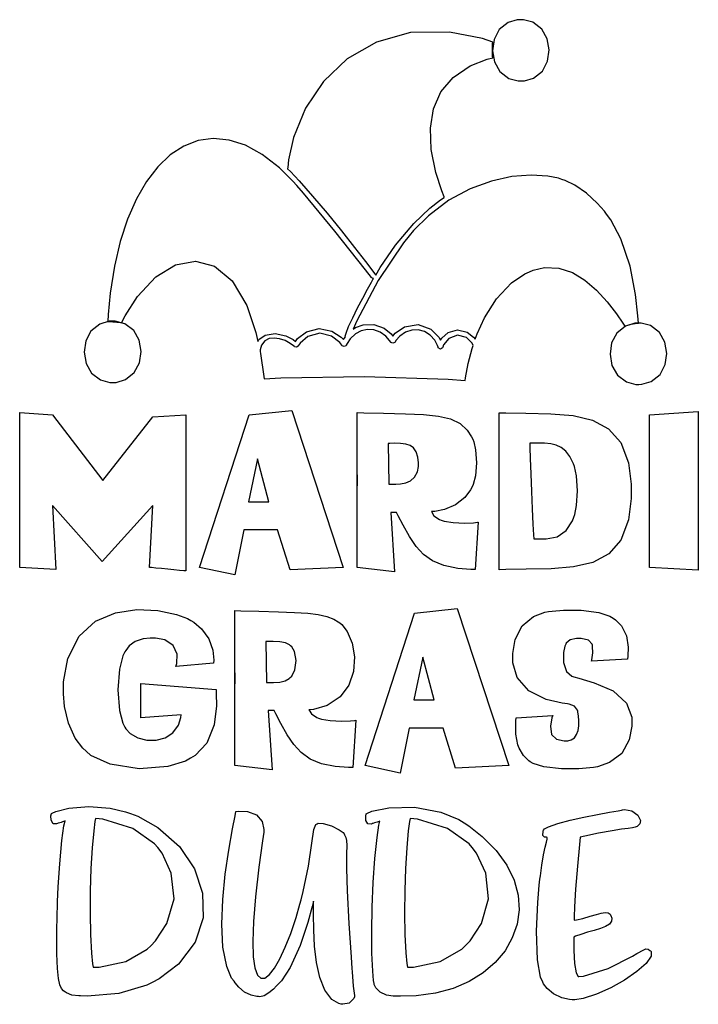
# Model space of a CAD drawing. Extents: x 2.12 to 5.38, y 0.4 to 5.13.
import ezdxf

# ---------------------------------------------------------------- set-up
doc = ezdxf.new("R2010")
doc.units = 0
doc.layers.get('0').update_dxf_attribs({"linetype": 'CONTINUOUS'})

msp = doc.modelspace()

# ---------------------------------------------------------------- linework, layer by layer
at = {"color": 2}
for points in [[(4.52707, 5.12642), (4.51215, 5.12619), (4.46772, 5.11285), (4.42562, 5.07894), (4.40067, 5.03157), (4.39279, 4.9776), (4.40201, 4.92389), (4.42817, 4.87722), (4.47125, 4.84457), (4.51628, 4.83247), (4.53125, 4.83263), (4.54611, 4.8329), (4.5905, 4.84625), (4.63254, 4.88015), (4.65733, 4.92751), (4.6651, 4.9815), (4.65582, 5.03521), (4.62967, 5.08187), (4.58669, 5.11453), (4.54194, 5.12657), (4.52707, 5.12642)], [(3.82189, 3.88368), (3.8195, 3.88368), (3.81326, 3.88683), (3.8125, 3.88786), (3.78276, 3.92458), (3.63564, 4.11068), (3.4854, 4.29411), (3.45415, 4.32954), (3.4344, 4.35189), (3.37022, 4.4145), (3.28754, 4.47874), (3.2066, 4.52322), (3.12793, 4.54872), (3.05203, 4.5561), (2.97944, 4.54611), (2.9106, 4.51969), (2.84608, 4.4776), (2.78635, 4.42063), (2.73193, 4.34972), (2.68338, 4.26557), (2.64117, 4.16911), (2.60579, 4.06114), (2.57775, 3.94249), (2.55761, 3.81396), (2.54764, 3.71083), (2.54585, 3.67638), (2.55181, 3.67719), (2.60732, 3.67301), (2.61253, 3.67117), (2.62864, 3.70421), (2.68892, 3.79747), (2.77664, 3.89128), (2.87076, 3.94917), (2.96642, 3.96767), (3.0586, 3.94353), (3.14247, 3.87321), (3.21311, 3.75336), (3.25646, 3.62462), (3.26563, 3.58057), (3.2716, 3.59033), (3.30154, 3.61208), (3.34918, 3.62017), (3.40039, 3.60872), (3.43653, 3.59), (3.44689, 3.5816), (3.45714, 3.59506), (3.49924, 3.62674), (3.56039, 3.64324), (3.62235, 3.63103), (3.66607, 3.6026), (3.67708, 3.58996), (3.67785, 3.59099), (3.68642, 3.60243), (3.6875, 3.60346), (3.68599, 3.60678), (3.68994, 3.6205), (3.70247, 3.65256), (3.722, 3.69472), (3.74567, 3.74203), (3.77046, 3.78956), (3.7934, 3.83231), (3.81153, 3.86535), (3.81922, 3.87918), (3.82189, 3.88368)]]:
    msp.add_lwpolyline(points, close=True, dxfattribs=at)
at = {"color": 202}
for points in [[(4.39481, 4.94412), (4.3935, 4.95036), (4.3935, 5.0121), (4.39481, 5.01807), (4.34457, 5.03575), (4.18631, 5.06685), (3.9994, 5.06451), (3.8355, 5.01888), (3.69596, 4.93788), (3.58225, 4.82932), (3.49582, 4.70107), (3.43804, 4.56104), (3.41347, 4.45335), (3.41043, 4.41699), (3.41043, 4.41547), (3.4094, 4.41194), (3.4094, 4.41075), (3.42367, 4.39697), (3.46446, 4.35335), (3.52946, 4.27962), (3.59907, 4.19678), (3.66808, 4.11208), (3.73112, 4.03276), (3.78304, 3.96604), (3.81853, 3.91917), (3.83149, 3.90192), (3.83231, 3.89931), (3.85439, 3.93625), (3.92763, 4.04303), (4.01481, 4.148), (4.09299, 4.22217), (4.14372, 4.26144), (4.16146, 4.27328), (4.16146, 4.27408), (4.16043, 4.27582), (4.16043, 4.27636), (4.14925, 4.30485), (4.12158, 4.39258), (4.09918, 4.50261), (4.09467, 4.60487), (4.10965, 4.69775), (4.14556, 4.77974), (4.20404, 4.84918), (4.28662, 4.90451), (4.36703, 4.93701), (4.39481, 4.94412)], [(5.09169, 3.66911), (5.07676, 3.66889), (5.03233, 3.65554), (4.99018, 3.62164), (4.96522, 3.57428), (4.95742, 3.52029), (4.96658, 3.46658), (4.99274, 3.41992), (5.03586, 3.38726), (5.08083, 3.37517), (5.09581, 3.37532), (5.11074, 3.3756), (5.15543, 3.38894), (5.19769, 3.42285), (5.22265, 3.47021), (5.23047, 3.52419), (5.22114, 3.5779), (5.19482, 3.62457), (5.15164, 3.65722), (5.10661, 3.66928), (5.09169, 3.66911)], [(4.15419, 3.5535), (4.1531, 3.55063), (4.14279, 3.54449), (4.13292, 3.55078), (4.13226, 3.5535), (4.12944, 3.56228), (4.11626, 3.58697), (4.09369, 3.61219), (4.06646, 3.62901), (4.03646, 3.6371), (4.00543, 3.63633), (3.97526, 3.62646), (3.94781, 3.60726), (3.92964, 3.58632), (3.92503, 3.57844), (3.92393, 3.57667), (3.91499, 3.57303), (3.90549, 3.57667), (3.90419, 3.57844), (3.89925, 3.58615), (3.88064, 3.60678), (3.85319, 3.62614), (3.8234, 3.63672), (3.79269, 3.63861), (3.76258, 3.63206), (3.73454, 3.61714), (3.71007, 3.59403), (3.6945, 3.57113), (3.69065, 3.56282), (3.68961, 3.56065), (3.68061, 3.55664), (3.67111, 3.56104), (3.66982, 3.56282), (3.66049, 3.57596), (3.62067, 3.60693), (3.56353, 3.62071), (3.50717, 3.60476), (3.46907, 3.57297), (3.46039, 3.55974), (3.45936, 3.55821), (3.45144, 3.5535), (3.44299, 3.55507), (3.44168, 3.55658), (3.43701, 3.56093), (3.42144, 3.57215), (3.39719, 3.58512), (3.37088, 3.59413), (3.34451, 3.59787), (3.31999, 3.59506), (3.29926, 3.58431), (3.28429, 3.56429), (3.27761, 3.54144), (3.27707, 3.53369), (3.27914, 3.52279), (3.29531, 3.41368), (3.29688, 3.40246), (3.37706, 3.40662), (3.77875, 3.41314), (4.18093, 3.39985), (4.26144, 3.3941), (4.26297, 3.40739), (4.27561, 3.47601), (4.29503, 3.54725), (4.30003, 3.56179), (4.29503, 3.57275), (4.26768, 3.60004), (4.22515, 3.61154), (4.18354, 3.59614), (4.15826, 3.56532), (4.15419, 3.5535)], [(2.76144, 2.79411), (2.51878, 2.52533), (2.28022, 2.79308), (2.29585, 2.48579), (2.12294, 2.49621), (2.12294, 3.2399), (2.28022, 3.22846), (2.52186, 2.91288), (2.76247, 3.21907), (2.92085, 3.22846), (2.92085, 3.17144), (2.92085, 3.00028), (2.92085, 2.83251), (2.92085, 2.67551), (2.92085, 2.52854), (2.92085, 2.47949), (2.91835, 2.47949), (2.91097, 2.48019), (2.89085, 2.48199), (2.86382, 2.48454), (2.83344, 2.48747), (2.80306, 2.49046), (2.77621, 2.49317), (2.75629, 2.49522), (2.74892, 2.49593), (2.74685, 2.49621), (2.76144, 2.79411)], [(3.67606, 2.49621), (3.42085, 2.48469), (3.36143, 2.67638), (3.19894, 2.67638), (3.15522, 2.45975), (2.98643, 2.49621), (3.22396, 3.22846), (3.42914, 3.25032), (3.67606, 2.49621)], [(3.93229, 2.75971), (3.90419, 2.75971), (3.9229, 2.47428), (3.74376, 2.49621), (3.74376, 2.53668), (3.74376, 2.6581), (3.74376, 2.77701), (3.74376, 2.85883), (3.74376, 2.9095), (3.74376, 2.9349), (3.74376, 2.94103), (3.74376, 2.93371), (3.74376, 2.91883), (3.74376, 2.90246), (3.74376, 2.89035), (3.74376, 2.88851), (3.74376, 2.90283), (3.74376, 2.93924), (3.74376, 3.00358), (3.74376, 3.10183), (3.74376, 3.2054), (3.74376, 3.2399), (3.77501, 3.23888), (3.86893, 3.23643), (3.97461, 3.23383), (4.0625, 3.22993), (4.1345, 3.22239), (4.19222, 3.20904), (4.23753, 3.18767), (4.27214, 3.15603), (4.29292, 3.12349), (4.2979, 3.11182), (4.303, 3.09983), (4.31174, 3.06093), (4.31662, 2.99918), (4.31136, 2.93653), (4.30089, 2.89513), (4.29482, 2.88265), (4.28808, 2.86908), (4.26036, 2.83203), (4.21571, 2.79633), (4.16189, 2.77414), (4.11556, 2.76503), (4.09999, 2.76389), (4.10129, 2.76107), (4.11208, 2.7436), (4.13797, 2.72613), (4.14686, 2.72325), (4.1606, 2.71881), (4.20383, 2.71115), (4.25819, 2.70806), (4.30138, 2.71024), (4.32135, 2.71283), (4.32497, 2.71386), (4.31044, 2.48682), (4.28944, 2.48682), (4.22646, 2.49149), (4.15918, 2.50515), (4.10553, 2.52761), (4.06233, 2.55843), (4.02658, 2.59739), (3.99501, 2.64415), (3.96463, 2.69835), (3.94038, 2.74442), (3.93229, 2.75971)], [(4.42503, 3.23888), (4.45703, 3.23785), (4.55328, 3.2366), (4.67247, 3.23406), (4.78011, 3.22499), (4.87364, 3.20313), (4.95074, 3.16217), (5.00885, 3.09581), (5.04551, 2.99778), (5.05832, 2.89583), (5.05832, 2.86182), (5.05832, 2.82769), (5.04574, 2.72532), (5.0096, 2.62711), (4.9521, 2.56087), (4.8756, 2.52018), (4.78239, 2.49858), (4.67464, 2.48975), (4.55479, 2.48725), (4.45742, 2.48583), (4.42503, 2.48469), (4.42503, 3.23888)], [(5.38124, 3.24511), (5.38124, 2.48367), (5.14686, 2.49621), (5.14686, 3.22846), (5.38124, 3.24511)], [(3.89583, 2.89615), (3.89919, 2.89615), (3.9094, 2.89572), (3.92893, 2.89546), (3.9521, 2.89703), (3.9764, 2.90201), (3.99951, 2.91222), (4.01899, 2.92914), (4.03244, 2.95449), (4.03749, 2.98107), (4.03749, 2.9899), (4.03749, 2.99886), (4.03478, 3.02572), (4.02701, 3.05203), (4.01443, 3.07032), (3.9975, 3.08197), (3.97646, 3.0886), (3.95176, 3.09147), (3.92372, 3.09212), (3.90044, 3.09201), (3.89268, 3.09201), (3.89583, 2.89615)], [(4.59169, 2.63265), (4.60644, 2.63265), (4.65088, 2.63314), (4.70313, 2.64258), (4.7475, 2.67312), (4.77701, 2.71994), (4.78331, 2.73682), (4.78836, 2.75043), (4.79633, 2.79389), (4.80062, 2.86431), (4.79574, 2.93533), (4.78683, 2.98019), (4.78125, 2.99408), (4.77746, 3.00315), (4.76367, 3.02919), (4.74442, 3.05485), (4.72304, 3.0726), (4.69917, 3.08382), (4.67253, 3.09006), (4.64264, 3.09272), (4.60921, 3.09321), (4.58122, 3.09304), (4.57189, 3.09304), (4.57161, 3.09201), (4.57226, 3.0721), (4.57394, 3.01938), (4.57656, 2.94558), (4.57981, 2.86133), (4.58328, 2.77724), (4.58664, 2.70404), (4.58957, 2.65229), (4.59115, 2.63265), (4.59169, 2.63265)], [(3.31874, 2.81179), (3.2646, 3.01704), (3.22081, 2.81179), (3.31874, 2.81179)]]:
    msp.add_lwpolyline(points, close=True, dxfattribs=at)
at = {"color": 82}
for points in [[(5.09375, 3.66911), (5.09115, 3.70361), (5.07958, 3.80681), (5.0535, 3.94319), (5.00922, 4.07357), (4.96089, 4.16553), (4.94065, 4.19303), (4.93044, 4.20697), (4.89621, 4.2461), (4.84506, 4.29281), (4.78797, 4.33138), (4.74197, 4.35406), (4.72601, 4.35969), (4.70979, 4.36518), (4.65896, 4.37511), (4.57801, 4.3801), (4.48665, 4.37294), (4.38824, 4.35167), (4.28624, 4.31451), (4.18403, 4.25956), (4.08507, 4.18494), (4.01372, 4.11458), (3.99274, 4.08886), (3.9656, 4.05556), (3.84386, 3.87435), (3.74137, 3.68056), (3.72396, 3.64094), (3.73454, 3.64806), (3.77186, 3.66124), (3.82314, 3.66249), (3.87244, 3.64437), (3.90608, 3.61762), (3.91461, 3.60661), (3.92513, 3.6205), (3.9706, 3.65158), (4.03543, 3.66238), (4.09711, 3.64031), (4.1359, 3.60215), (4.14378, 3.58681), (4.15012, 3.59765), (4.17985, 3.62397), (4.22499, 3.6371), (4.27083, 3.62642), (4.30219, 3.60232), (4.30935, 3.59201), (4.3189, 3.61817), (4.35428, 3.69407), (4.41276, 3.78646), (4.48486, 3.86257), (4.54785, 3.90614), (4.57086, 3.91596), (4.58789, 3.9235), (4.6435, 3.93614), (4.71218, 3.9336), (4.77664, 3.91211), (4.83669, 3.87549), (4.89219, 3.82764), (4.94287, 3.77229), (4.98861, 3.71332), (5.01932, 3.66943), (5.02919, 3.65451), (5.03386, 3.65636), (5.05908, 3.66417), (5.08746, 3.66889), (5.09375, 3.66911)], [(2.56668, 3.6785), (2.55176, 3.67828), (2.50732, 3.66493), (2.46522, 3.63103), (2.44026, 3.58365), (2.4324, 3.52968), (2.44162, 3.47597), (2.46778, 3.42931), (2.51085, 3.39665), (2.55587, 3.38456), (2.57086, 3.38471), (2.58578, 3.38488), (2.63049, 3.39806), (2.67285, 3.43181), (2.69797, 3.47917), (2.70583, 3.53321), (2.69661, 3.58703), (2.67031, 3.63379), (2.62696, 3.66656), (2.58171, 3.67865), (2.56668, 3.6785)], [(2.94374, 1.57954), (2.91917, 1.56506), (2.83453, 1.54025), (2.69661, 1.52838), (2.55669, 1.55067), (2.46517, 1.59239), (2.44168, 1.61387), (2.42686, 1.62739), (2.38997, 1.67626), (2.35661, 1.74854), (2.33865, 1.82747), (2.33333, 1.88917), (2.33333, 1.90972), (2.33333, 1.94694), (2.35346, 2.05849), (2.40788, 2.16601), (2.48753, 2.23757), (2.58317, 2.27849), (2.68582, 2.29406), (2.7864, 2.28944), (2.87571, 2.27001), (2.92865, 2.25028), (2.94476, 2.241), (2.95871, 2.23296), (2.99658, 2.2015), (3.03108, 2.15365), (3.04981, 2.09819), (3.05469, 2.05132), (3.05414, 2.03575), (2.87294, 2.02013), (2.87685, 2.03424), (2.87875, 2.07926), (2.8604, 2.12196), (2.82015, 2.14789), (2.77533, 2.15657), (2.76042, 2.15657), (2.74908, 2.15657), (2.71511, 2.1525), (2.67785, 2.14008), (2.64876, 2.11925), (2.632, 2.09793), (2.62815, 2.08996), (2.61871, 2.0709), (2.60292, 2.0076), (2.59451, 1.90821), (2.60292, 1.80957), (2.6186, 1.74789), (2.62815, 1.72949), (2.63271, 1.72081), (2.65369, 1.69851), (2.69006, 1.67714), (2.73296, 1.66601), (2.77821, 1.66585), (2.82161, 1.67736), (2.85883, 1.70128), (2.88564, 1.73822), (2.89708, 1.7761), (2.89789, 1.7889), (2.70415, 1.77431), (2.70415, 1.93892), (3.06565, 1.90972), (3.06629, 1.89003), (3.06722, 1.83089), (3.0574, 1.74072), (3.02121, 1.6525), (2.96604, 1.59278), (2.94374, 1.57954)], [(3.34478, 1.80871), (3.31668, 1.80871), (3.33539, 1.52328), (3.15625, 1.54514), (3.15625, 1.58561), (3.15625, 1.70703), (3.15625, 1.82596), (3.15625, 1.90776), (3.15625, 1.95844), (3.15625, 1.98389), (3.15625, 1.98996), (3.15625, 1.98264), (3.15625, 1.96783), (3.15625, 1.95144), (3.15625, 1.93935), (3.15625, 1.9375), (3.15625, 1.95182), (3.15625, 1.98817), (3.15625, 2.05257), (3.15625, 2.15082), (3.15625, 2.25439), (3.15625, 2.2889), (3.18479, 2.28792), (3.27061, 2.28537), (3.36535, 2.28261), (3.44293, 2.27968), (3.50586, 2.27567), (3.55647, 2.26958), (3.59728, 2.26047), (3.63081, 2.24744), (3.65272, 2.23465), (3.6594, 2.22949), (3.66986, 2.22146), (3.69476, 2.18875), (3.71903, 2.13222), (3.72999, 2.06625), (3.72564, 1.99701), (3.70372, 1.93078), (3.66211, 1.87386), (3.59874, 1.83247), (3.53347, 1.81429), (3.51144, 1.81282), (3.51275, 1.81), (3.52354, 1.79254), (3.54943, 1.77512), (3.55832, 1.77225), (3.57183, 1.76796), (3.6141, 1.76042), (3.66808, 1.757), (3.71164, 1.75896), (3.73226, 1.76156), (3.73643, 1.76286), (3.7219, 1.53575), (3.70096, 1.53569), (3.63824, 1.5401), (3.57124, 1.55354), (3.51774, 1.57579), (3.47472, 1.60661), (3.43901, 1.64561), (3.4075, 1.69254), (3.37711, 1.74701), (3.35286, 1.79335), (3.34478, 1.80871)], [(4.47081, 1.54411), (4.2156, 1.53267), (4.15625, 1.72428), (3.99376, 1.72428), (3.94997, 1.50765), (3.78125, 1.54411), (4.01878, 2.27636), (4.22396, 2.29829), (4.47081, 1.54411)], [(4.68229, 1.78575), (4.67839, 1.773), (4.67101, 1.73335), (4.67572, 1.69439), (4.70042, 1.67063), (4.73693, 1.66347), (4.74897, 1.6639), (4.75429, 1.6639), (4.77024, 1.66764), (4.78608, 1.678), (4.79715, 1.69368), (4.80399, 1.71337), (4.80729, 1.73583), (4.80767, 1.75971), (4.80572, 1.78375), (4.80317, 1.80094), (4.80208, 1.80658), (4.801, 1.81131), (4.78694, 1.82926), (4.76042, 1.83996), (4.75315, 1.84099), (4.72743, 1.84418), (4.65142, 1.86257), (4.56793, 1.9036), (4.51139, 1.96826), (4.49061, 2.03765), (4.49061, 2.06076), (4.49061, 2.08317), (4.50206, 2.15028), (4.53554, 2.21636), (4.58946, 2.26047), (4.64378, 2.28071), (4.66249, 2.28369), (4.68028, 2.28668), (4.73438, 2.29129), (4.81912, 2.29112), (4.90289, 2.27946), (4.95649, 2.26215), (4.9719, 2.25244), (4.98351, 2.24522), (5.01307, 2.21485), (5.03608, 2.16769), (5.04438, 2.11372), (5.04335, 2.06999), (5.04167, 2.05556), (4.86876, 2.04514), (4.87028, 2.05246), (4.87435, 2.08649), (4.87369, 2.11681), (4.87294, 2.12224), (4.87213, 2.12771), (4.85363, 2.1466), (4.81808, 2.15451), (4.80626, 2.15451), (4.79622, 2.15451), (4.76611, 2.14762), (4.74685, 2.13189), (4.74479, 2.12744), (4.74067, 2.11806), (4.73421, 2.08724), (4.73394, 2.03917), (4.74869, 1.99621), (4.77365, 1.97364), (4.78331, 1.97119), (4.808, 1.96408), (4.88183, 1.94179), (4.97174, 1.90283), (5.03717, 1.84418), (5.0625, 1.77772), (5.0625, 1.75553), (5.0625, 1.73372), (5.04981, 1.66818), (5.01329, 1.60271), (4.95524, 1.55871), (4.89779, 1.53862), (4.87815, 1.53575), (4.86083, 1.53315), (4.80832, 1.52903), (4.72368, 1.52865), (4.64019, 1.53857), (4.58854, 1.55371), (4.57394, 1.56282), (4.56765, 1.56674), (4.54113, 1.59267), (4.52078, 1.62744), (4.51768, 1.63574), (4.51426, 1.6441), (4.50493, 1.69532), (4.50493, 1.7595), (4.50624, 1.77431), (4.68229, 1.78575)], [(3.30832, 1.94413), (3.31679, 1.94413), (3.34218, 1.94379), (3.37136, 1.94521), (3.39735, 1.95204), (3.4165, 1.96322), (3.42188, 1.96804), (3.42953, 1.97461), (3.44428, 2.00401), (3.44982, 2.04921), (3.44189, 2.09185), (3.43012, 2.11529), (3.42393, 2.12011), (3.41857, 2.12435), (3.39962, 2.13336), (3.37185, 2.13906), (3.34011, 2.14025), (3.3131, 2.13992), (3.30414, 2.13992), (3.30832, 1.94413)], [(4.11356, 1.85969), (4.05935, 2.06494), (4.01563, 1.85969), (4.11356, 1.85969)]]:
    msp.add_lwpolyline(points, close=True, dxfattribs=at)
at = {"color": 0}
for points in [[(2.30414, 0.865994), (2.30479, 0.890028), (2.30794, 0.961968), (2.31494, 1.07341), (2.32568, 1.1843), (2.33561, 1.25521), (2.3406, 1.27848), (2.3374, 1.27729), (2.32785, 1.27365), (2.32161, 1.27159), (2.31569, 1.27018), (2.30701, 1.26785), (2.30414, 1.26704), (2.29992, 1.26476), (2.28321, 1.26546), (2.27354, 1.28174), (2.27262, 1.30295), (2.27567, 1.31456), (2.2781, 1.31597), (2.29725, 1.32427), (2.359, 1.33941), (2.45492, 1.34777), (2.55669, 1.33973), (2.63151, 1.32281), (2.65522, 1.31391), (2.68946, 1.30116), (2.78618, 1.24658), (2.88954, 1.15609), (2.96229, 1.0491), (3.00131, 0.9324), (3.00347, 0.812663), (2.96576, 0.696669), (2.88504, 0.590983), (2.79237, 0.520019), (2.75836, 0.502442), (2.7341, 0.489963), (2.59972, 0.449219), (2.44764, 0.437121), (2.41461, 0.438911), (2.40701, 0.438639), (2.37392, 0.442275), (2.34711, 0.453233), (2.34272, 0.456597), (2.34033, 0.458279), (2.33333, 0.463379), (2.32437, 0.473415), (2.31619, 0.491482), (2.30935, 0.522244), (2.30425, 0.570367), (2.30138, 0.640625), (2.30117, 0.737576), (2.30311, 0.833931), (2.30414, 0.865994)], [(3.47396, 0.899306), (3.48449, 0.939453), (3.50988, 1.06147), (3.52615, 1.1716), (3.5356, 1.23698), (3.54514, 1.26188), (3.55106, 1.26492), (3.55675, 1.26801), (3.57969, 1.26671), (3.61951, 1.25532), (3.65739, 1.23655), (3.67665, 1.22233), (3.68024, 1.21598), (3.68257, 1.21186), (3.68907, 1.199), (3.69282, 1.18424), (3.69336, 1.16146), (3.69271, 1.12044), (3.69282, 1.051), (3.69569, 0.942979), (3.70335, 0.786079), (3.71371, 0.624132), (3.71772, 0.57015), (3.71903, 0.553494), (3.72488, 0.485894), (3.73019, 0.439725), (3.73122, 0.433703), (3.72808, 0.426432), (3.70481, 0.403646), (3.67367, 0.398004), (3.66667, 0.399306), (3.65462, 0.401585), (3.62115, 0.421821), (3.58735, 0.466254), (3.56353, 0.527181), (3.54801, 0.599338), (3.53896, 0.677354), (3.53461, 0.75586), (3.53331, 0.82959), (3.53331, 0.877225), (3.53331, 0.893067), (3.5274, 0.867512), (3.50689, 0.79145), (3.46963, 0.680067), (3.42122, 0.574924), (3.37918, 0.509983), (3.36143, 0.492025), (3.35628, 0.486925), (3.34093, 0.471517), (3.3195, 0.452854), (3.29611, 0.439453), (3.27632, 0.434571), (3.26981, 0.434733), (3.26079, 0.435113), (3.23394, 0.441297), (3.20269, 0.456868), (3.17557, 0.479872), (3.15739, 0.501139), (3.15207, 0.508681), (3.14014, 0.523762), (3.11703, 0.578831), (3.09831, 0.672635), (3.09289, 0.782769), (3.09776, 0.901964), (3.11003, 1.02289), (3.12668, 1.13829), (3.14486, 1.24083), (3.15707, 1.30273), (3.16146, 1.32324), (3.17518, 1.32498), (3.21718, 1.32378), (3.2595, 1.3087), (3.2864, 1.27642), (3.29585, 1.23817), (3.29585, 1.22537), (3.28917, 1.18338), (3.27121, 1.05691), (3.25439, 0.913954), (3.24474, 0.795301), (3.2416, 0.699707), (3.24431, 0.625868), (3.25217, 0.572646), (3.2646, 0.538738), (3.28097, 0.522894), (3.30051, 0.523981), (3.32269, 0.540636), (3.34685, 0.571669), (3.37229, 0.615886), (3.39833, 0.671983), (3.42443, 0.738715), (3.44982, 0.814942), (3.46838, 0.878147), (3.47396, 0.899306)], [(3.82497, 0.498264), (3.82189, 0.512696), (3.81771, 0.556912), (3.81381, 0.642904), (3.8131, 0.748156), (3.81549, 0.864421), (3.82069, 0.98367), (3.82861, 1.09771), (3.83914, 1.19835), (3.84787, 1.25792), (3.85211, 1.27745), (3.8489, 1.27626), (3.83936, 1.27262), (3.83306, 1.27056), (3.82715, 1.2691), (3.81847, 1.26676), (3.81565, 1.26595), (3.81142, 1.26367), (3.79471, 1.26427), (3.78504, 1.28033), (3.78413, 1.30143), (3.78711, 1.31321), (3.78961, 1.31494), (3.81424, 1.32557), (3.89486, 1.34207), (4.01872, 1.3444), (4.14492, 1.32053), (4.23172, 1.28586), (4.25726, 1.2691), (4.27962, 1.25439), (4.34315, 1.20454), (4.41124, 1.13645), (4.46218, 1.06597), (4.49685, 0.994194), (4.516, 0.92231), (4.52046, 0.8514), (4.5109, 0.782497), (4.48822, 0.716743), (4.45318, 0.655328), (4.40653, 0.599229), (4.34907, 0.549642), (4.28157, 0.507704), (4.20486, 0.474393), (4.11968, 0.4509), (4.02681, 0.438368), (3.95188, 0.436415), (3.92708, 0.437825), (3.9165, 0.437338), (3.8846, 0.442057), (3.85297, 0.456381), (3.83285, 0.476563), (3.82536, 0.492731), (3.82497, 0.498264)], [(4.63857, 1.2347), (4.64242, 1.24013), (4.66249, 1.25038), (4.70757, 1.26644), (4.7666, 1.28212), (4.83225, 1.29682), (4.89735, 1.30984), (4.95464, 1.32042), (4.99681, 1.32791), (5.01247, 1.33057), (5.01665, 1.3316), (5.02756, 1.3329), (5.06158, 1.32688), (5.09076, 1.30675), (5.10292, 1.28136), (5.10026, 1.26394), (5.0969, 1.26074), (5.09457, 1.25857), (5.08703, 1.2526), (5.07753, 1.2481), (5.06456, 1.2455), (5.04438, 1.24311), (5.01313, 1.23909), (4.9669, 1.23182), (4.90201, 1.21946), (4.83632, 1.2054), (4.81456, 1.20036), (4.81087, 1.16574), (4.80089, 1.06169), (4.79215, 0.951281), (4.78733, 0.865668), (4.78564, 0.817492), (4.78543, 0.801378), (4.7959, 0.803494), (4.82726, 0.810872), (4.86263, 0.820529), (4.89187, 0.82921), (4.91558, 0.835667), (4.93425, 0.838758), (4.94829, 0.837294), (4.95822, 0.830132), (4.9636, 0.819661), (4.96457, 0.815972), (4.96565, 0.811578), (4.96442, 0.797038), (4.95426, 0.782443), (4.93593, 0.770996), (4.91118, 0.761556), (4.88183, 0.753039), (4.84972, 0.744194), (4.81662, 0.733996), (4.79221, 0.724826), (4.7844, 0.721192), (4.78375, 0.705132), (4.78386, 0.656847), (4.78722, 0.594781), (4.79486, 0.548503), (4.8049, 0.53125), (4.80729, 0.531575), (4.82992, 0.533149), (4.9484, 0.570421), (5.06483, 0.629557), (5.08649, 0.642036), (5.0931, 0.645887), (5.11322, 0.657172), (5.12967, 0.6639), (5.14063, 0.662869), (5.14865, 0.656901), (5.15104, 0.654514), (5.15462, 0.650879), (5.15446, 0.629178), (5.13081, 0.594781), (5.08637, 0.555285), (5.02756, 0.514703), (4.96078, 0.476942), (4.89231, 0.445964), (4.82861, 0.425726), (4.78901, 0.419271), (4.77604, 0.420139), (4.76335, 0.421061), (4.72564, 0.429254), (4.68528, 0.447537), (4.65489, 0.473199), (4.63829, 0.496149), (4.63439, 0.504503), (4.6231, 0.528862), (4.60921, 0.611111), (4.60374, 0.748699), (4.61019, 0.887588), (4.61757, 0.970703), (4.62082, 0.998264), (4.62278, 1.01519), (4.62989, 1.0657), (4.63861, 1.11643), (4.64632, 1.15278), (4.65235, 1.17703), (4.65587, 1.19162), (4.65625, 1.19884), (4.65278, 1.20096), (4.64675, 1.20057), (4.64481, 1.20036), (4.64264, 1.2002), (4.63542, 1.20817), (4.63699, 1.22873), (4.63857, 1.2347)], [(2.47499, 0.576389), (2.50412, 0.57666), (2.63189, 0.602974), (2.73514, 0.662597), (2.75206, 0.679525), (2.77501, 0.702692), (2.82958, 0.786242), (2.86404, 0.904785), (2.85081, 1.02848), (2.80643, 1.12353), (2.78543, 1.15034), (2.77056, 1.16938), (2.66612, 1.24257), (2.52214, 1.28657), (2.48753, 1.29096), (2.48438, 1.27631), (2.4784, 1.23155), (2.47086, 1.14887), (2.46522, 1.05024), (2.46169, 0.943087), (2.46061, 0.834744), (2.46229, 0.732585), (2.46696, 0.644043), (2.472, 0.593153), (2.47499, 0.576389)], [(3.9854, 0.576389), (4.01454, 0.57666), (4.14231, 0.602974), (4.24556, 0.662597), (4.26247, 0.679525), (4.28543, 0.702692), (4.34, 0.786242), (4.37446, 0.904785), (4.36122, 1.02848), (4.31685, 1.12353), (4.29585, 1.15034), (4.28097, 1.16938), (4.17654, 1.24257), (4.03256, 1.28657), (3.99794, 1.29096), (3.99479, 1.27637), (3.98882, 1.23166), (3.98128, 1.14914), (3.97564, 1.05078), (3.97211, 0.943847), (3.97103, 0.835667), (3.97271, 0.733453), (3.97738, 0.64464), (3.98242, 0.593317), (3.9854, 0.576389)]]:
    msp.add_lwpolyline(points, close=True, dxfattribs=at)

doc.saveas('drawing.dxf')
